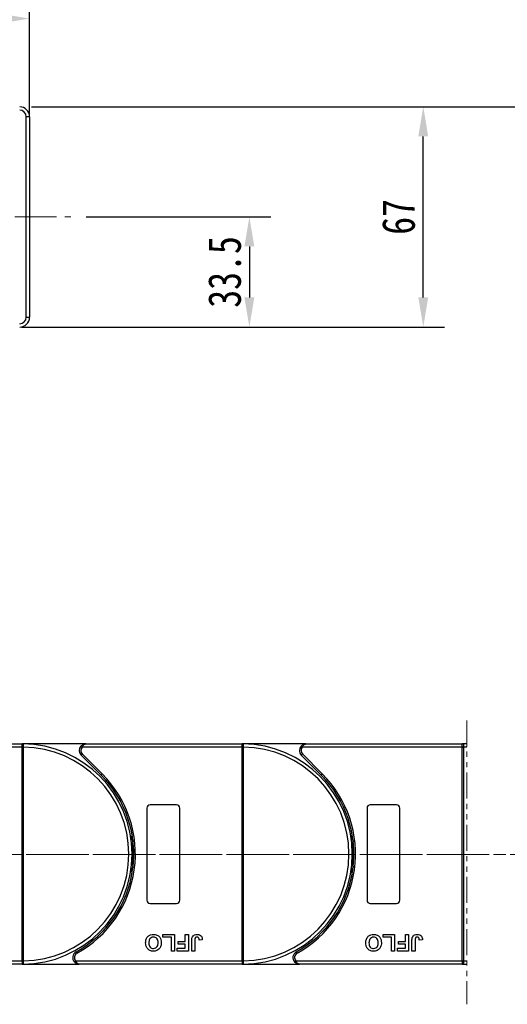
# Model space of a CAD drawing. Header units: millimetres. Extents: x 2854 to 4324, y 357 to 1390.
# Tile 20 of 45: x 3666 to 3814, y 791 to 1091. Entities that reach past the tile are written whole.
import ezdxf

# ---------------------------------------------------------------- set-up
doc = ezdxf.new("R2010")
doc.units = ezdxf.units.MM
doc.linetypes.add('CENTERX2', pattern=[20.32, 12.7, -2.54, 2.54, -2.54])
doc.linetypes.add('PHANTOM2', pattern=[31.75, 15.875, -3.175, 3.175, -3.175, 3.175, -3.175])
doc.styles.get("Standard").update_dxf_attribs({"font": '仿宋_GB2312.ttf', "width": 0.8})
doc.dimstyles.new('副本 ISO-45.1', dxfattribs={"dimtxt": 10, "dimasz": 9, "dimexe": 6.5, "dimexo": 0.625, "dimgap": 2.5, "dimtad": 1, "dimdsep": 46, "dimtxsty": 'Standard', "dimcen": 2.5, "dimadec": 0, "dimazin": 0, "dimtfac": 1, "dimtmove": 0, "dimatfit": 3, "dimfxl": 0, "dimarcsym": 0})

# ---------------------------------------------------------------- blocks, each defined once
blk = doc.blocks.new('*D2131')
at = {"color": 0, "lineweight": -2}
for p, q in [((3733.54, 1064.3), (4248.86, 1064.3)), ((4242.36, 812.32), (4242.36, 1055.3)), ((4155.3, 803.32), (4248.86, 803.32))]:
    blk.add_line(p, q, dxfattribs=at)
at = {"color": 0, "lineweight": 9}
for points in [[(4240.86, 1055.3), (4243.86, 1055.3), (4242.36, 1064.3)], [(4240.86, 812.32), (4243.86, 812.32), (4242.36, 803.32)]]:
    blk.add_solid(points, dxfattribs=at)
at = {"layer": 'Defpoints', "color": 0, "lineweight": 9}
for p in [(3732.92, 1064.3), (4242.36, 1064.3), (4154.68, 803.32)]:
    blk.add_point(p, dxfattribs=at)
at = {"color": 0, "lineweight": 9, "insert": (4234.86, 933.81), "char_height": 10, "attachment_point": 5, "rotation": 90}
blk.add_mtext('2R+67', dxfattribs=at)
blk = doc.blocks.new('*D2132')
at = {"color": 0, "lineweight": -2}
for p, q in [((3669.54, 1064.3), (3795.25, 1064.3)), ((3788.75, 1006.3), (3788.75, 1055.3)), ((3666.54, 997.3), (3795.25, 997.3))]:
    blk.add_line(p, q, dxfattribs=at)
at = {"color": 0, "lineweight": 9}
for points in [[(3787.25, 1055.3), (3790.25, 1055.3), (3788.75, 1064.3)], [(3787.25, 1006.3), (3790.25, 1006.3), (3788.75, 997.3)]]:
    blk.add_solid(points, dxfattribs=at)
at = {"layer": 'Defpoints', "color": 0, "lineweight": 9}
for p in [(3668.92, 1064.3), (3788.75, 1064.3), (3665.92, 997.3)]:
    blk.add_point(p, dxfattribs=at)
at = {"color": 0, "lineweight": 9, "insert": (3781.25, 1030.8), "char_height": 10, "attachment_point": 5, "rotation": 90}
blk.add_mtext('67', dxfattribs=at)
blk = doc.blocks.new('*D2133')
at = {"color": 0, "lineweight": -2}
for p, q in [((3686.11, 1030.8), (3742.32, 1030.8)), ((3735.82, 1021.8), (3735.82, 1006.3)), ((3686.11, 997.3), (3742.32, 997.3))]:
    blk.add_line(p, q, dxfattribs=at)
at = {"color": 0, "lineweight": 9}
for points in [[(3734.32, 1021.8), (3737.32, 1021.8), (3735.82, 1030.8)], [(3734.32, 1006.3), (3737.32, 1006.3), (3735.82, 997.3)]]:
    blk.add_solid(points, dxfattribs=at)
at = {"layer": 'Defpoints', "color": 0, "lineweight": 9}
for p in [(3685.48, 1030.8), (3685.48, 997.3), (3735.82, 997.3)]:
    blk.add_point(p, dxfattribs=at)
at = {"color": 0, "lineweight": 9, "insert": (3728.32, 1014.05), "char_height": 10, "attachment_point": 5, "rotation": 90}
blk.add_mtext('33.5', dxfattribs=at)
blk = doc.blocks.new('*D2136')
at = {"color": 0, "lineweight": -2}
for p, q in [((3574.92, 1064.42), (3574.92, 1097.64)), ((3668.92, 1061.92), (3668.92, 1097.64)), ((3583.92, 1091.14), (3659.92, 1091.14))]:
    blk.add_line(p, q, dxfattribs=at)
at = {"color": 0, "lineweight": 9}
for points in [[(3583.92, 1092.64), (3583.92, 1089.64), (3574.92, 1091.14)], [(3659.92, 1092.64), (3659.92, 1089.64), (3668.92, 1091.14)]]:
    blk.add_solid(points, dxfattribs=at)
at = {"layer": 'Defpoints', "color": 0, "lineweight": 9}
for p in [(3668.92, 1091.14), (3574.92, 1063.8), (3668.92, 1061.3)]:
    blk.add_point(p, dxfattribs=at)
at = {"color": 0, "lineweight": 9, "insert": (3621.92, 1098.64), "char_height": 10, "attachment_point": 5}
blk.add_mtext('94', dxfattribs=at)

msp = doc.modelspace()

# ---------------------------------------------------------------- linework, layer by layer
at = {"color": 7, "linetype": 'Continuous', "lineweight": 25}
for p, q in [((3667.918, 1000.296), (3667.918, 1061.296)), ((3668.918, 1061.296), (3667.918, 1061.296)), ((3668.918, 1061.296), (3668.918, 1000.296)), ((3667.918, 1000.296), (3668.918, 1000.296)), ((3666.631, 869.461), (3617.925, 869.461)), ((3619.043, 870.461), (3666.631, 870.461)), ((3666.631, 870.341), (3666.631, 870.461)), ((3686.043, 870.461), (3666.631, 870.461)), ((3666.631, 869.461), (3666.631, 870.341)), ((3666.631, 869.459), (3666.631, 869.461)), ((3666.631, 869.459), (3666.981, 869.459)), ((3666.631, 804.463), (3666.631, 869.459)), ((3666.981, 869.462), (3666.981, 869.459)), ((3666.981, 869.459), (3666.981, 804.463)), ((3733.631, 869.461), (3684.925, 869.461)), ((3686.043, 870.461), (3733.631, 870.461)), ((3733.631, 870.341), (3733.631, 870.461)), ((3753.043, 870.461), (3733.631, 870.461)), ((3733.631, 869.461), (3733.631, 870.341)), ((3733.631, 869.459), (3733.631, 869.461)), ((3733.631, 869.459), (3733.981, 869.459)), ((3733.631, 804.463), (3733.631, 869.459)), ((3733.981, 869.462), (3733.981, 869.459)), ((3733.981, 869.459), (3733.981, 804.463)), ((3800.631, 869.461), (3751.925, 869.461)), ((3753.043, 870.461), (3800.631, 870.461)), ((3801.993, 870.461), (3800.631, 870.461)), ((3800.631, 870.341), (3800.631, 870.461)), ((3800.631, 869.461), (3800.631, 870.341)), ((3800.631, 869.459), (3800.631, 869.461)), ((3800.631, 869.459), (3800.981, 869.459)), ((3800.631, 804.463), (3800.631, 869.459)), ((3800.981, 869.462), (3800.981, 869.459)), ((3800.981, 869.459), (3800.981, 804.463)), ((3690.673, 861.002), (3684.628, 867.047)), ((3684.982, 867.4), (3691.026, 861.356)), ((3757.673, 861.002), (3751.628, 867.047)), ((3751.982, 867.4), (3758.026, 861.356)), ((3704.631, 850.961), (3704.631, 822.961)), ((3713.631, 851.961), (3705.631, 851.961)), ((3714.631, 822.961), (3714.631, 850.961)), ((3771.631, 850.961), (3771.631, 822.961)), ((3780.631, 851.961), (3772.631, 851.961)), ((3781.631, 822.961), (3781.631, 850.961)), ((3705.631, 821.961), (3713.631, 821.961)), ((3772.631, 821.961), (3780.631, 821.961)), ((3692.084, 814.641), (3692.49, 814.668)), ((3709.516, 811.627), (3709.516, 812.461)), ((3709.516, 812.461), (3713.041, 812.461)), ((3713.041, 812.461), (3713.041, 807.461)), ((3716.31, 810.345), (3716.31, 812.461)), ((3716.31, 812.461), (3717.272, 812.461)), ((3717.272, 812.461), (3717.272, 807.461)), ((3759.084, 814.641), (3759.49, 814.668)), ((3776.516, 811.627), (3776.516, 812.461)), ((3776.516, 812.461), (3780.041, 812.461)), ((3780.041, 812.461), (3780.041, 807.461)), ((3783.31, 810.345), (3783.31, 812.461)), ((3783.31, 812.461), (3784.272, 812.461)), ((3784.272, 812.461), (3784.272, 807.461)), ((3712.08, 811.627), (3709.516, 811.627)), ((3712.08, 807.461), (3712.08, 811.627)), ((3714.195, 809.512), (3714.195, 810.345)), ((3714.195, 810.345), (3716.31, 810.345)), ((3716.31, 809.512), (3714.195, 809.512)), ((3716.31, 808.294), (3716.31, 809.512)), ((3718.298, 807.461), (3718.298, 810.613)), ((3719.259, 810.697), (3719.259, 807.461)), ((3721.503, 810.858), (3720.541, 810.794)), ((3779.08, 811.627), (3776.516, 811.627)), ((3779.08, 807.461), (3779.08, 811.627)), ((3781.195, 809.512), (3781.195, 810.345)), ((3781.195, 810.345), (3783.31, 810.345)), ((3783.31, 809.512), (3781.195, 809.512)), ((3783.31, 808.294), (3783.31, 809.512)), ((3785.298, 807.461), (3785.298, 810.613)), ((3786.259, 810.697), (3786.259, 807.461)), ((3788.503, 810.858), (3787.541, 810.794)), ((3713.041, 807.461), (3712.08, 807.461)), ((3713.875, 808.294), (3716.31, 808.294)), ((3713.875, 807.461), (3713.875, 808.294)), ((3717.272, 807.461), (3713.875, 807.461)), ((3719.259, 807.461), (3718.298, 807.461)), ((3780.041, 807.461), (3779.08, 807.461)), ((3780.875, 807.461), (3780.875, 808.294)), ((3780.875, 808.294), (3783.31, 808.294)), ((3784.272, 807.461), (3780.875, 807.461)), ((3786.259, 807.461), (3785.298, 807.461)), ((3615.941, 804.461), (3666.631, 804.461)), ((3666.631, 803.461), (3617.059, 803.461)), ((3666.631, 804.461), (3666.631, 804.463)), ((3666.631, 804.463), (3666.981, 804.463)), ((3666.631, 804.461), (3666.631, 803.581)), ((3666.631, 803.581), (3666.631, 803.461)), ((3666.631, 803.461), (3684.059, 803.461)), ((3666.981, 804.463), (3666.981, 804.46)), ((3682.941, 804.461), (3733.631, 804.461)), ((3733.631, 803.461), (3684.059, 803.461)), ((3733.631, 804.461), (3733.631, 804.463)), ((3733.631, 804.463), (3733.981, 804.463)), ((3733.631, 804.461), (3733.631, 803.581)), ((3733.631, 803.581), (3733.631, 803.461)), ((3733.631, 803.461), (3751.059, 803.461)), ((3733.981, 804.463), (3733.981, 804.46)), ((3749.941, 804.461), (3800.631, 804.461)), ((3800.631, 803.461), (3751.059, 803.461)), ((3800.631, 804.461), (3800.631, 804.463)), ((3800.631, 804.463), (3800.981, 804.463)), ((3800.631, 804.461), (3800.631, 803.581)), ((3800.631, 803.581), (3800.631, 803.461)), ((3800.631, 803.461), (3801.992, 803.461)), ((3800.981, 804.463), (3800.981, 804.46))]:
    msp.add_line(p, q, dxfattribs=at)
at = {"color": 1, "linetype": 'CENTERX2', "lineweight": 13}
for p, q in [((3440.918, 1030.796), (3681.447, 1030.796)), ((3465.949, 836.815), (3813.924, 836.815)), ((4173.34, 836.815), (3467.528, 836.815))]:
    msp.add_line(p, q, dxfattribs=at)
at = {"color": 3, "linetype": 'PHANTOM2', "lineweight": 9, "ltscale": 0.5}
msp.add_line((3801.993, 877.637), (3801.992, 791.248), dxfattribs=at)
at = {"color": 7, "linetype": 'Continuous', "lineweight": 25, "flags": 128}
for points in [[(3684.925, 869.461), (3684.852, 869.526), (3684.782, 869.588), (3684.718, 869.646), (3684.661, 869.697), (3684.615, 869.738), (3684.58, 869.769), (3684.559, 869.788), (3684.552, 869.794)], [(3751.925, 869.461), (3751.852, 869.526), (3751.782, 869.588), (3751.718, 869.646), (3751.661, 869.697), (3751.615, 869.738), (3751.58, 869.769), (3751.559, 869.788), (3751.552, 869.794)], [(3684.982, 867.4), (3684.913, 867.331), (3684.847, 867.265), (3684.786, 867.204), (3684.732, 867.15), (3684.688, 867.106), (3684.655, 867.074), (3684.635, 867.053), (3684.628, 867.047)], [(3751.982, 867.4), (3751.913, 867.331), (3751.847, 867.265), (3751.786, 867.204), (3751.732, 867.15), (3751.688, 867.106), (3751.655, 867.074), (3751.635, 867.053), (3751.628, 867.047)], [(3690.673, 861.002), (3690.679, 861.009), (3690.699, 861.029), (3690.732, 861.062), (3690.776, 861.106), (3690.83, 861.16), (3690.891, 861.221), (3690.957, 861.287), (3691.026, 861.356)], [(3757.673, 861.002), (3757.679, 861.009), (3757.699, 861.029), (3757.732, 861.062), (3757.776, 861.106), (3757.83, 861.16), (3757.891, 861.221), (3757.957, 861.287), (3758.026, 861.356)], [(3699.879, 841.061), (3699.912, 841.327), (3700.131, 842.77)], [(3766.879, 841.061), (3766.912, 841.327), (3767.131, 842.77)], [(3700.131, 831.151), (3699.912, 832.594), (3699.879, 832.861)], [(3767.131, 831.151), (3766.912, 832.594), (3766.879, 832.861)], [(3683.091, 807.211), (3683.096, 807.202), (3683.11, 807.178), (3683.132, 807.137), (3683.162, 807.083), (3683.199, 807.016), (3683.241, 806.941), (3683.286, 806.859), (3683.333, 806.773)], [(3750.091, 807.211), (3750.096, 807.202), (3750.11, 807.178), (3750.132, 807.137), (3750.162, 807.083), (3750.199, 807.016), (3750.241, 806.941), (3750.286, 806.859), (3750.333, 806.773)], [(3682.569, 804.128), (3682.576, 804.134), (3682.597, 804.153), (3682.631, 804.184), (3682.678, 804.225), (3682.734, 804.276), (3682.799, 804.333), (3682.869, 804.396), (3682.941, 804.461)], [(3749.569, 804.128), (3749.576, 804.134), (3749.597, 804.153), (3749.631, 804.184), (3749.678, 804.225), (3749.734, 804.276), (3749.799, 804.333), (3749.869, 804.396), (3749.941, 804.461)]]:
    msp.add_lwpolyline(points, dxfattribs=at)
at = {"color": 7, "linetype": 'Continuous', "lineweight": 25}
for centre, radius, start, end in [((3665.918, 1061.296), 3, 0, 90), ((3665.918, 1061.296), 2, 0, 90), ((3665.918, 1000.296), 2, 270, 0), ((3665.918, 1000.296), 3, 270, 0), ((3666.868, 870.165), 0.295, 90.53248, 143.36274), ((3666.892, 839.676), 29.786, 89.82922, 90.50251), ((3666.631, 836.961), 33.5, 270.40019, 89.59981), ((3666.631, 836.961), 32.5, 270.61704, 89.38296), ((3686.043, 868.461), 2, 138.18969, 225), ((3686.043, 868.461), 1.5, 138.18969, 225), ((3733.868, 870.165), 0.295, 90.53545, 143.36272), ((3733.892, 839.678), 29.784, 89.82921, 90.50253), ((3733.631, 836.961), 33.5, 270.40019, 89.59981), ((3733.631, 836.961), 32.5, 270.61704, 89.38296), ((3753.043, 868.461), 2, 138.18969, 225), ((3753.043, 868.461), 1.5, 138.18969, 225), ((3800.868, 870.165), 0.295, 90.53493, 143.36323), ((3800.892, 839.677), 29.785, 89.8292, 90.50253), ((3800.631, 836.961), 33.5, 87.66922, 89.59981), ((3800.631, 836.961), 32.5, 87.59749, 89.38296), ((3666.631, 836.961), 34, 298.95502, 45), ((3666.631, 836.961), 34.5, 298.95502, 45), ((3733.631, 836.961), 34, 298.95502, 45), ((3733.631, 836.961), 34.5, 298.95502, 45), ((3705.631, 850.961), 1, 90, 180), ((3713.631, 850.961), 1, 0, 90), ((3772.631, 850.961), 1, 90, 180), ((3780.631, 850.961), 1, 0, 90), ((3733.631, 836.961), 33.5, 172.96973, 187.03027), ((3800.631, 836.961), 33.5, 172.96973, 187.03027), ((3705.631, 822.961), 1, 180, 270), ((3713.631, 822.961), 1, 270, 0), ((3772.631, 822.961), 1, 180, 270), ((3780.631, 822.961), 1, 270, 0), ((3684.059, 805.461), 2, 118.95502, 221.81031), ((3684.059, 805.461), 1.5, 118.95502, 221.81031), ((3751.059, 805.461), 2, 118.95502, 221.81031), ((3751.059, 805.461), 1.5, 118.95502, 221.81031), ((3666.893, 834.593), 30.133, 269.50137, 270.16689), ((3666.868, 803.757), 0.295, 216.64527, 269.45951), ((3733.893, 834.592), 30.132, 269.50135, 270.16691), ((3733.868, 803.757), 0.295, 216.64529, 269.45654), ((3800.893, 834.592), 30.133, 269.50135, 270.16692), ((3800.868, 803.757), 0.295, 216.64477, 269.45706), ((3800.631, 836.961), 33.5, 270.40019, 272.32922), ((3800.631, 836.961), 32.5, 270.61704, 272.40095)]:
    msp.add_arc(centre, radius, start, end, dxfattribs=at)
for points, knots in [([(3666.631, 870.461), (3666.632, 870.461), (3666.701, 870.461), (3666.785, 870.461), (3666.853, 870.46), (3666.865, 870.46)], [0, 0, 0, 0, 0.01214092, 0.82564939, 1, 1, 1, 1]), ([(3666.865, 870.46), (3666.877, 870.459), (3666.912, 870.455), (3666.949, 870.405), (3666.973, 870.27), (3666.982, 870.042), (3666.982, 869.758), (3666.981, 869.555), (3666.981, 869.462)], [0, 0, 0, 0, 0.0734462, 0.2244875, 0.4109956, 0.6135371, 0.8237423, 1, 1, 1, 1]), ([(3686.043, 870.461), (3686.04, 870.461), (3686.029, 870.461), (3685.991, 870.46), (3685.946, 870.459), (3685.687, 870.442), (3685.291, 870.345), (3684.838, 870.083), (3684.631, 869.874), (3684.552, 869.794)], [0, 0, 0, 0, 0.005094, 0.020371, 0.0708136, 0.0890873, 0.5003182, 0.8092273, 1, 1, 1, 1]), ([(3684.925, 869.461), (3684.983, 869.579), (3685.117, 869.853), (3685.309, 870.089), (3685.516, 870.278), (3685.671, 870.378), (3685.837, 870.435), (3685.916, 870.451), (3685.961, 870.457), (3685.987, 870.459), (3686.01, 870.46), (3686.025, 870.461), (3686.033, 870.461), (3686.039, 870.461), (3686.041, 870.461), (3686.043, 870.461)], [0, 0, 0, 0, 0.2046298, 0.4732955, 0.5152802, 0.7431588, 0.8528076, 0.9140863, 0.9320397, 0.9600541, 0.9764934, 0.9861662, 0.9946878, 0.9959145, 1, 1, 1, 1]), ([(3733.631, 870.461), (3733.632, 870.461), (3733.701, 870.461), (3733.785, 870.461), (3733.853, 870.46), (3733.865, 870.46)], [0, 0, 0, 0, 0.0121202, 0.8256637, 1, 1, 1, 1]), ([(3733.865, 870.46), (3733.877, 870.459), (3733.912, 870.455), (3733.949, 870.405), (3733.973, 870.27), (3733.982, 870.042), (3733.982, 869.758), (3733.981, 869.555), (3733.981, 869.462)], [0, 0, 0, 0, 0.073446, 0.2244888, 0.4109967, 0.6135378, 0.8237426, 1, 1, 1, 1]), ([(3753.043, 870.461), (3753.04, 870.461), (3753.029, 870.461), (3752.991, 870.46), (3752.946, 870.459), (3752.687, 870.442), (3752.291, 870.345), (3751.838, 870.083), (3751.631, 869.874), (3751.552, 869.794)], [0, 0, 0, 0, 0.005094, 0.0203632, 0.0707981, 0.0890796, 0.5003108, 0.8092271, 1, 1, 1, 1]), ([(3751.925, 869.461), (3751.983, 869.579), (3752.117, 869.853), (3752.309, 870.089), (3752.516, 870.278), (3752.671, 870.378), (3752.837, 870.435), (3752.916, 870.451), (3752.961, 870.457), (3752.987, 870.459), (3753.01, 870.46), (3753.025, 870.461), (3753.033, 870.461), (3753.039, 870.461), (3753.041, 870.461), (3753.043, 870.461)], [0, 0, 0, 0, 0.2046299, 0.4733, 0.5152801, 0.7431587, 0.8528175, 0.9140862, 0.9320447, 0.960054, 0.9765034, 0.9861661, 0.9946878, 0.9959246, 1, 1, 1, 1]), ([(3800.631, 870.461), (3800.632, 870.461), (3800.701, 870.461), (3800.785, 870.461), (3800.853, 870.46), (3800.865, 870.46)], [0, 0, 0, 0, 0.01214116, 0.82564589, 1, 1, 1, 1]), ([(3800.865, 870.46), (3800.877, 870.459), (3800.912, 870.455), (3800.949, 870.405), (3800.973, 870.27), (3800.982, 870.042), (3800.982, 869.758), (3800.981, 869.555), (3800.981, 869.462)], [0, 0, 0, 0, 0.0734488, 0.2244881, 0.4109969, 0.6135377, 0.8237426, 1, 1, 1, 1]), ([(3704.259, 809.968), (3704.284, 810.337), (3704.333, 811.075), (3704.915, 811.971), (3705.754, 812.462), (3706.334, 812.504), (3706.624, 812.525)], [0, 0, 0, 0, 0.280552, 0.5594882, 0.7794347, 1, 1, 1, 1]), ([(3706.624, 812.525), (3706.994, 812.491), (3707.732, 812.424), (3708.56, 811.733), (3708.955, 810.858), (3708.987, 810.28), (3709.003, 809.991)], [0, 0, 0, 0, 0.2799442, 0.5587056, 0.7790442, 1, 1, 1, 1]), ([(3718.407, 811.563), (3718.485, 811.73), (3718.642, 812.063), (3719.193, 812.465), (3719.668, 812.502), (3719.958, 812.525)], [0, 0, 0, 0, 0.28012336, 0.56035263, 1, 1, 1, 1]), ([(3719.958, 812.525), (3720.202, 812.507), (3720.688, 812.47), (3721.244, 812.018), (3721.473, 811.428), (3721.493, 811.048), (3721.503, 810.858)], [0, 0, 0, 0, 0.2802455, 0.5584189, 0.7788262, 1, 1, 1, 1]), ([(3771.259, 809.968), (3771.284, 810.337), (3771.333, 811.075), (3771.916, 811.971), (3772.754, 812.462), (3773.334, 812.504), (3773.624, 812.525)], [0, 0, 0, 0, 0.2805519, 0.5594921, 0.7794386, 1, 1, 1, 1]), ([(3773.624, 812.525), (3773.994, 812.491), (3774.732, 812.424), (3775.56, 811.733), (3775.955, 810.858), (3775.987, 810.28), (3776.003, 809.991)], [0, 0, 0, 0, 0.2799406, 0.55870504, 0.77904371, 1, 1, 1, 1]), ([(3785.407, 811.563), (3785.485, 811.73), (3785.642, 812.063), (3786.193, 812.465), (3786.668, 812.502), (3786.958, 812.525)], [0, 0, 0, 0, 0.28012138, 0.56036475, 1, 1, 1, 1]), ([(3786.958, 812.525), (3787.202, 812.507), (3787.688, 812.47), (3788.244, 812.018), (3788.474, 811.428), (3788.493, 811.048), (3788.503, 810.858)], [0, 0, 0, 0, 0.2802502, 0.5584182, 0.7788269, 1, 1, 1, 1]), ([(3706.638, 807.397), (3706.265, 807.432), (3705.522, 807.503), (3704.694, 808.21), (3704.306, 809.095), (3704.275, 809.677), (3704.259, 809.968)], [0, 0, 0, 0, 0.2798292, 0.5586668, 0.7790059, 1, 1, 1, 1]), ([(3706.626, 811.692), (3706.388, 811.661), (3705.913, 811.599), (3705.29, 810.939), (3705.247, 810.321), (3705.221, 809.944)], [0, 0, 0, 0, 0.2799889, 0.5597657, 1, 1, 1, 1]), ([(3705.221, 809.944), (3705.231, 809.708), (3705.251, 809.24), (3705.554, 808.633), (3706.07, 808.277), (3706.441, 808.246), (3706.626, 808.23)], [0, 0, 0, 0, 0.2810828, 0.5600109, 0.7796893, 1, 1, 1, 1]), ([(3708.041, 809.958), (3708.03, 810.195), (3708.007, 810.666), (3707.693, 811.269), (3707.183, 811.636), (3706.812, 811.673), (3706.626, 811.692)], [0, 0, 0, 0, 0.2810215, 0.5601159, 0.7799406, 1, 1, 1, 1]), ([(3706.626, 808.23), (3706.864, 808.257), (3707.339, 808.312), (3707.974, 808.962), (3708.016, 809.58), (3708.041, 809.958)], [0, 0, 0, 0, 0.2802783, 0.5598744, 1, 1, 1, 1]), ([(3709.003, 809.991), (3708.996, 809.747), (3708.984, 809.312), (3708.842, 808.901), (3708.779, 808.72)], [0, 0, 0, 0, 0.5601707, 1, 1, 1, 1]), ([(3718.298, 810.613), (3718.299, 810.793), (3718.301, 811.114), (3718.374, 811.426), (3718.407, 811.563)], [0, 0, 0, 0, 0.56029497, 1, 1, 1, 1]), ([(3719.896, 811.692), (3719.78, 811.684), (3719.606, 811.672), (3719.414, 811.533), (3719.256, 811.221), (3719.258, 810.93), (3719.259, 810.697)], [0, 0, 0, 0, 0.2493999, 0.37441982, 0.49945782, 1, 1, 1, 1]), ([(3720.411, 811.416), (3720.377, 811.463), (3720.31, 811.555), (3720.134, 811.67), (3719.986, 811.683), (3719.896, 811.692)], [0, 0, 0, 0, 0.2806739, 0.5608432, 1, 1, 1, 1]), ([(3720.541, 810.794), (3720.536, 810.915), (3720.526, 811.13), (3720.446, 811.329), (3720.411, 811.416)], [0, 0, 0, 0, 0.5610277, 1, 1, 1, 1]), ([(3773.638, 807.397), (3773.265, 807.432), (3772.522, 807.503), (3771.694, 808.21), (3771.306, 809.095), (3771.275, 809.677), (3771.259, 809.968)], [0, 0, 0, 0, 0.279832, 0.5586688, 0.7790057, 1, 1, 1, 1]), ([(3773.626, 811.692), (3773.388, 811.661), (3772.913, 811.599), (3772.29, 810.939), (3772.247, 810.321), (3772.221, 809.944)], [0, 0, 0, 0, 0.27999, 0.5597639, 1, 1, 1, 1]), ([(3772.221, 809.944), (3772.231, 809.708), (3772.251, 809.24), (3772.554, 808.633), (3773.07, 808.277), (3773.441, 808.246), (3773.626, 808.23)], [0, 0, 0, 0, 0.2810858, 0.5600132, 0.7796934, 1, 1, 1, 1]), ([(3775.041, 809.958), (3775.03, 810.195), (3775.007, 810.666), (3774.693, 811.269), (3774.183, 811.636), (3773.812, 811.673), (3773.626, 811.692)], [0, 0, 0, 0, 0.2810207, 0.5601172, 0.7799412, 1, 1, 1, 1]), ([(3773.626, 808.23), (3773.864, 808.257), (3774.339, 808.312), (3774.974, 808.962), (3775.016, 809.58), (3775.041, 809.958)], [0, 0, 0, 0, 0.2802817, 0.5598795, 1, 1, 1, 1]), ([(3776.003, 809.991), (3775.996, 809.747), (3775.984, 809.312), (3775.842, 808.901), (3775.779, 808.72)], [0, 0, 0, 0, 0.5601711, 1, 1, 1, 1]), ([(3785.298, 810.613), (3785.299, 810.793), (3785.301, 811.114), (3785.374, 811.426), (3785.407, 811.563)], [0, 0, 0, 0, 0.56029497, 1, 1, 1, 1]), ([(3786.896, 811.692), (3786.78, 811.684), (3786.606, 811.672), (3786.414, 811.533), (3786.256, 811.221), (3786.258, 810.93), (3786.259, 810.697)], [0, 0, 0, 0, 0.24939238, 0.37442261, 0.49945143, 1, 1, 1, 1]), ([(3787.411, 811.416), (3787.377, 811.463), (3787.31, 811.555), (3787.134, 811.67), (3786.986, 811.683), (3786.896, 811.692)], [0, 0, 0, 0, 0.2806681, 0.5608522, 1, 1, 1, 1]), ([(3787.541, 810.794), (3787.536, 810.915), (3787.526, 811.13), (3787.446, 811.329), (3787.411, 811.416)], [0, 0, 0, 0, 0.5610277, 1, 1, 1, 1]), ([(3707.692, 807.593), (3707.5, 807.528), (3707.158, 807.412), (3706.797, 807.401), (3706.638, 807.397)], [0, 0, 0, 0, 0.559559, 1, 1, 1, 1]), ([(3708.779, 808.72), (3708.632, 808.454), (3708.368, 807.979), (3707.898, 807.711), (3707.692, 807.593)], [0, 0, 0, 0, 0.55995103, 1, 1, 1, 1]), ([(3774.692, 807.593), (3774.5, 807.528), (3774.158, 807.412), (3773.797, 807.401), (3773.638, 807.397)], [0, 0, 0, 0, 0.5595862, 1, 1, 1, 1]), ([(3775.779, 808.72), (3775.632, 808.454), (3775.368, 807.979), (3774.898, 807.711), (3774.692, 807.593)], [0, 0, 0, 0, 0.5599554, 1, 1, 1, 1]), ([(3666.865, 803.462), (3666.853, 803.462), (3666.785, 803.461), (3666.701, 803.461), (3666.632, 803.461), (3666.631, 803.461)], [0, 0, 0, 0, 0.17435061, 0.98785908, 1, 1, 1, 1]), ([(3666.981, 804.46), (3666.981, 804.446), (3666.981, 804.319), (3666.982, 804.082), (3666.981, 803.791), (3666.965, 803.579), (3666.933, 803.475), (3666.884, 803.465), (3666.865, 803.462)], [0, 0, 0, 0, 0.02721917, 0.24078286, 0.45431427, 0.66663084, 0.87276101, 1, 1, 1, 1]), ([(3684.059, 803.461), (3684.057, 803.461), (3684.046, 803.461), (3684.007, 803.461), (3683.962, 803.463), (3683.704, 803.48), (3683.308, 803.576), (3682.855, 803.839), (3682.648, 804.048), (3682.569, 804.128)], [0, 0, 0, 0, 0.0050862, 0.0203632, 0.0708057, 0.0890866, 0.500309, 0.8092216, 1, 1, 1, 1]), ([(3684.059, 803.461), (3684.058, 803.461), (3684.055, 803.461), (3684.05, 803.461), (3684.041, 803.461), (3684.027, 803.461), (3684.004, 803.463), (3683.978, 803.465), (3683.933, 803.471), (3683.854, 803.487), (3683.688, 803.543), (3683.533, 803.644), (3683.325, 803.833), (3683.134, 804.068), (3683, 804.342), (3682.941, 804.461)], [0, 0, 0, 0, 0.0040805, 0.0053122, 0.0138339, 0.0235017, 0.0399458, 0.0679607, 0.0859092, 0.147187, 0.2568411, 0.4847185, 0.5266991, 0.7953697, 1, 1, 1, 1]), ([(3733.865, 803.462), (3733.853, 803.462), (3733.785, 803.461), (3733.701, 803.461), (3733.632, 803.461), (3733.631, 803.461)], [0, 0, 0, 0, 0.1743363, 0.9878798, 1, 1, 1, 1]), ([(3733.981, 804.46), (3733.981, 804.446), (3733.981, 804.319), (3733.982, 804.082), (3733.981, 803.791), (3733.965, 803.579), (3733.933, 803.475), (3733.884, 803.465), (3733.865, 803.462)], [0, 0, 0, 0, 0.0272191, 0.2407825, 0.4543137, 0.66663, 0.8727612, 1, 1, 1, 1]), ([(3751.059, 803.461), (3751.057, 803.461), (3751.046, 803.461), (3751.007, 803.461), (3750.962, 803.463), (3750.704, 803.48), (3750.308, 803.576), (3749.855, 803.839), (3749.648, 804.048), (3749.569, 804.128)], [0, 0, 0, 0, 0.00509398, 0.0203632, 0.07081342, 0.08909431, 0.5003086, 0.80922792, 1, 1, 1, 1]), ([(3751.059, 803.461), (3751.058, 803.461), (3751.055, 803.461), (3751.05, 803.461), (3751.041, 803.461), (3751.027, 803.461), (3751.004, 803.463), (3750.978, 803.465), (3750.933, 803.471), (3750.854, 803.487), (3750.688, 803.543), (3750.533, 803.644), (3750.325, 803.833), (3750.134, 804.068), (3750, 804.342), (3749.941, 804.461)], [0, 0, 0, 0, 0.0040855, 0.0053122, 0.0138339, 0.0235068, 0.0399458, 0.0679556, 0.0859142, 0.147192, 0.256841, 0.4847232, 0.5266992, 0.7953697, 1, 1, 1, 1]), ([(3800.865, 803.462), (3800.853, 803.462), (3800.785, 803.461), (3800.701, 803.461), (3800.632, 803.461), (3800.631, 803.461)], [0, 0, 0, 0, 0.17435411, 0.98785884, 1, 1, 1, 1]), ([(3800.981, 804.46), (3800.981, 804.446), (3800.981, 804.319), (3800.982, 804.082), (3800.981, 803.791), (3800.965, 803.579), (3800.933, 803.475), (3800.884, 803.465), (3800.865, 803.462)], [0, 0, 0, 0, 0.0272191, 0.2407825, 0.4543137, 0.66663, 0.8727612, 1, 1, 1, 1])]:
    msp.add_open_spline(points, degree=3, knots=knots, dxfattribs=at)
at = {"color": 8, "linetype": 'Continuous', "lineweight": 25}
for points, knots in [([(3691.71, 859.915), (3691.714, 859.924), (3691.739, 859.972), (3691.74, 860.025), (3691.741, 860.067)], [0, 0, 0, 0, 0.19261962, 1, 1, 1, 1]), ([(3758.71, 859.915), (3758.714, 859.924), (3758.739, 859.972), (3758.74, 860.025), (3758.741, 860.067)], [0, 0, 0, 0, 0.1925989, 1, 1, 1, 1]), ([(3691.489, 814.108), (3691.551, 814.046), (3691.629, 813.968), (3691.659, 813.871), (3691.665, 813.851)], [0, 0, 0, 0, 0.7897833, 1, 1, 1, 1]), ([(3758.489, 814.108), (3758.551, 814.046), (3758.629, 813.968), (3758.659, 813.871), (3758.665, 813.851)], [0, 0, 0, 0, 0.7897777, 1, 1, 1, 1])]:
    msp.add_open_spline(points, degree=3, knots=knots, dxfattribs=at)

# ---------------------------------------------------------------- dimensions: what is measured, and where the dimension line sits
at = {"color": 5, "lineweight": 9}
dim = msp.add_linear_dim(base=(3668.918, 1091.143), p1=(3574.918, 1063.796), p2=(3668.918, 1061.296), dimstyle='副本 ISO-45.1', dxfattribs=at)
dim.commit()
dim.dimension.update_dxf_attribs({"geometry": '*D2136', "text_midpoint": (3621.918, 1098.643)})
for base, p1, p2, picture, middle in [((3788.751, 1064.296), (3665.918, 997.296), (3668.918, 1064.296), '*D2132', (3781.251, 1030.796)), ((3735.819, 997.296), (3685.484, 1030.796), (3685.484, 997.296), '*D2133', (3728.319, 1014.046))]:
    dim = msp.add_linear_dim(base=base, p1=p1, p2=p2, angle=90, dimstyle='副本 ISO-45.1', dxfattribs=at)
    dim.commit()
    dim.dimension.update_dxf_attribs({"geometry": picture, "text_midpoint": middle})
dim = msp.add_linear_dim(base=(4242.362, 1064.296), p1=(4154.676, 803.315), p2=(3732.918, 1064.296), angle=90, text='2R+67', dimstyle='副本 ISO-45.1', dxfattribs=at)
dim.commit()
dim.dimension.update_dxf_attribs({"geometry": '*D2131', "text_midpoint": (4234.862, 933.805)})

doc.saveas('drawing.dxf')
